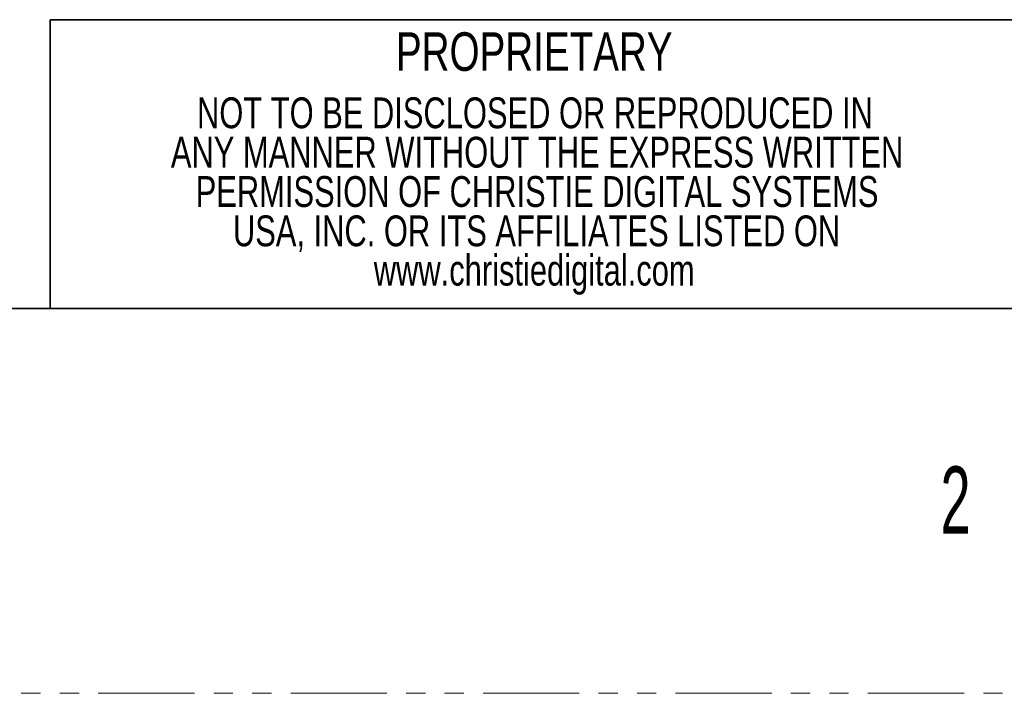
# Model space of a CAD drawing. Header units: millimetres. Extents: x 0 to 1118, y 0 to 864.
# Tile 56 of 85: x 846 to 911, y 0 to 44. Entities that reach past the tile are written whole.
import ezdxf

# ---------------------------------------------------------------- set-up
doc = ezdxf.new("R2010")
doc.units = ezdxf.units.MM
doc.linetypes.add('PHANTOM', pattern=[12.7, 6.35, -1.27, 1.27, -1.27, 1.27, -1.27])
doc.styles.add('SLDTEXTSTYLE1', font='TXT', dxfattribs={"width": 0.6})
doc.styles.add('SLDTEXTSTYLE2', font='TXT', dxfattribs={"width": 0.75})

# ---------------------------------------------------------------- blocks, each defined once
blk = doc.blocks.new('SW_NOTE_0')
at = {"color": 0, "linetype": 'Continuous', "lineweight": 0, "char_height": 2.032, "attachment_point": 2, "style": 'SLDTEXTSTYLE2'}
for s, insert in [('NOT TO BE DISCLOSED OR REPRODUCED IN', (26.924, 2.619)), ('ANY MANNER WITHOUT THE EXPRESS WRITTEN', (27.065, 0.023)), ('PERMISSION OF CHRISTIE DIGITAL SYSTEMS', (27.063, -2.574)), ('USA, INC. OR ITS AFFILIATES LISTED ON', (27.03, -5.17)), ('www.christiedigital.com', (26.873, -7.766))]:
    blk.add_mtext(s, dxfattribs=dict(at, insert=insert))

msp = doc.modelspace()

# ---------------------------------------------------------------- linework, layer by layer
at = {"color": 7, "linetype": 'Continuous', "lineweight": 35}
for p, q in [((1104.9, 44.45), (847.725, 44.45)), ((847.725, 25.4), (847.725, 44.45)), ((12.7, 25.4), (1104.9, 25.4))]:
    msp.add_line(p, q, dxfattribs=at)
at = {"color": 7, "linetype": 'Continuous', "lineweight": 18}
for p, q in [((847.725, 25.4), (847.725, 44.45)), ((911.225, 25.4), (847.725, 25.4))]:
    msp.add_line(p, q, dxfattribs=at)
at = {"color": 7, "linetype": 'PHANTOM', "lineweight": 18}
msp.add_line((0, 0), (1117.6, 0), dxfattribs=at)

# ---------------------------------------------------------------- block references
at = {"color": 7, "linetype": 'Continuous', "lineweight": 0}
msp.add_blockref('SW_NOTE_0', (852.8, 36.703), dxfattribs=at)

# ---------------------------------------------------------------- texts
for s, insert, char_height, attachment_point, style in [('PROPRIETARY', (879.676, 43.616), 2.54, 2, 'SLDTEXTSTYLE2'), ('2', (906.494, 14.973), 4.445, 1, 'SLDTEXTSTYLE1')]:
    msp.add_mtext(s, dxfattribs=dict(at, insert=insert, char_height=char_height, attachment_point=attachment_point, style=style))

doc.saveas('drawing.dxf')
